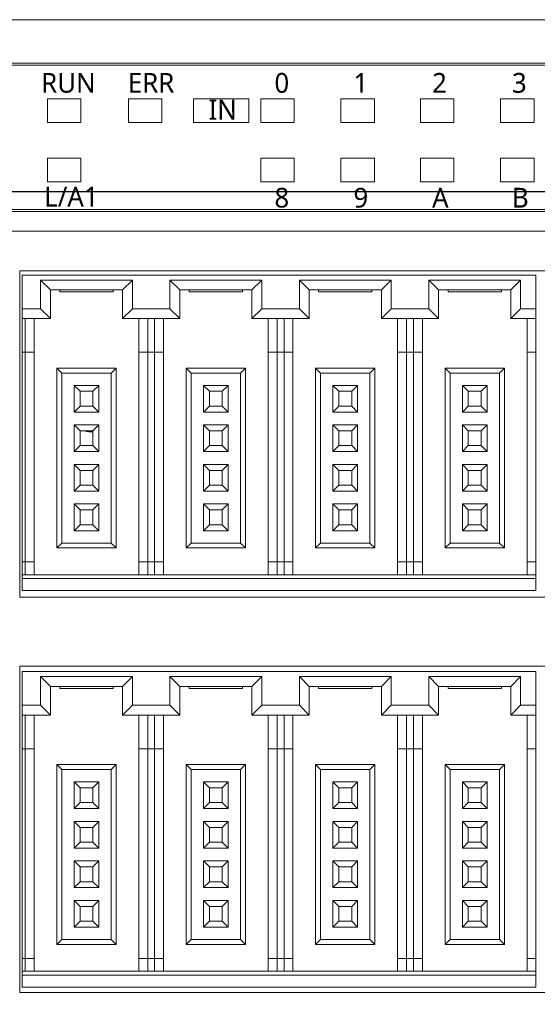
# Model space of a CAD drawing. Header units: millimetres. Extents: x 2293 to 4250, y -591 to 894.
# Tile 20 of 117: x 3497 to 3523, y 119 to 169. Entities that reach past the tile are written whole.
import ezdxf

# ---------------------------------------------------------------- set-up
doc = ezdxf.new("R2010")
doc.units = ezdxf.units.MM
doc.header["$PDSIZE"] = -1
doc.layers.add('1', color=7, linetype='Continuous', lineweight=13)
doc.dimstyles.new('ISO-25', dxfattribs={"dimtxt": 2.5, "dimasz": 2.5, "dimexe": 1.25, "dimexo": 0.625, "dimtad": 1, "dimtxsty": 'Standard', "dimcen": 2.5, "dimadec": 0, "dimazin": 0, "dimtfac": 1, "dimtmove": 0, "dimatfit": 3, "dimfxl": 1, "dimarcsym": 0})

# ---------------------------------------------------------------- blocks, each defined once
blk = doc.blocks.new('*D114')
at = {"color": 0, "lineweight": -2}
for p, q in [((3626.945, 160.206), (3450.102, 160.206)), ((3452.102, 156.126), (3452.102, 145.98)), ((3452.102, 129.286), (3452.102, 139.432)), ((3461.245, 125.206), (3450.102, 125.206))]:
    blk.add_line(p, q, dxfattribs=at)
at = {"color": 0}
for points in [[(3452.782, 156.126), (3451.422, 156.126), (3452.102, 160.206)], [(3451.422, 129.286), (3452.782, 129.286), (3452.102, 125.206)]]:
    blk.add_solid(points, dxfattribs=at)
at = {"layer": 'Defpoints', "color": 0}
for p in [(3452.102, 160.206), (3626.945, 160.206), (3461.245, 125.206)]:
    blk.add_point(p, dxfattribs=at)
at = {"color": 0, "insert": (3452.102, 142.706), "char_height": 3.5, "attachment_point": 5}
blk.add_mtext('(35)', dxfattribs=at)
blk = doc.blocks.new('*D115')
at = {"color": 0, "lineweight": -2}
for p, q in [((3626.945, 160.206), (3626.945, 79.056)), ((3461.245, 125.206), (3461.245, 79.056)), ((3465.325, 81.056), (3622.865, 81.056))]:
    blk.add_line(p, q, dxfattribs=at)
at = {"color": 0}
for points in [[(3465.325, 81.736), (3465.325, 80.376), (3461.245, 81.056)], [(3622.865, 80.376), (3622.865, 81.736), (3626.945, 81.056)]]:
    blk.add_solid(points, dxfattribs=at)
at = {"layer": 'Defpoints', "color": 0}
for p in [(3626.945, 160.206), (3461.245, 125.206), (3626.945, 81.056)]:
    blk.add_point(p, dxfattribs=at)
at = {"color": 0, "insert": (3544.095, 84.622), "char_height": 3.5, "attachment_point": 5}
blk.add_mtext('(165,7)', dxfattribs=at)

msp = doc.modelspace()

# ---------------------------------------------------------------- linework, layer by layer
at = {"layer": '1', "color": 92, "linetype": 'Continuous', "lineweight": 13}
msp.add_line((3465.945, 168.906), (3622.245, 168.906), dxfattribs=at)
at = {"layer": '1', "color": 7, "linetype": 'Continuous', "lineweight": 18}
for p, q in [((3465.945, 168.906), (3622.245, 168.906)), ((3493.245, 166.706), (3594.405, 166.706)), ((3594.405, 166.606), (3493.245, 166.606)), ((3498.645, 164.906), (3498.645, 163.706)), ((3500.345, 164.906), (3498.645, 164.906)), ((3500.345, 164.906), (3498.645, 164.906)), ((3498.645, 164.906), (3498.645, 163.706)), ((3500.345, 163.706), (3500.345, 164.906)), ((3500.345, 163.706), (3500.345, 164.906)), ((3502.745, 164.906), (3502.745, 163.706)), ((3504.445, 164.906), (3502.745, 164.906)), ((3502.745, 164.906), (3502.745, 163.706)), ((3504.445, 164.906), (3502.745, 164.906)), ((3504.445, 163.706), (3504.445, 164.906)), ((3504.445, 163.706), (3504.445, 164.906)), ((3508.845, 164.906), (3506.045, 164.906)), ((3506.045, 164.906), (3506.045, 163.706)), ((3508.845, 164.906), (3506.045, 164.906)), ((3506.045, 164.906), (3506.045, 163.706)), ((3508.845, 163.706), (3508.845, 164.906)), ((3508.845, 163.706), (3508.845, 164.906)), ((3511.145, 164.906), (3509.445, 164.906)), ((3509.445, 164.906), (3509.445, 163.706)), ((3511.145, 164.906), (3509.445, 164.906)), ((3509.445, 164.906), (3509.445, 163.706)), ((3511.145, 163.706), (3511.145, 164.906)), ((3511.145, 163.706), (3511.145, 164.906)), ((3515.205, 164.906), (3513.505, 164.906)), ((3513.505, 164.906), (3513.505, 163.706)), ((3515.205, 164.906), (3513.505, 164.906)), ((3513.505, 164.906), (3513.505, 163.706)), ((3515.205, 163.706), (3515.205, 164.906)), ((3515.205, 163.706), (3515.205, 164.906)), ((3519.225, 164.906), (3517.525, 164.906)), ((3517.525, 164.906), (3517.525, 163.706)), ((3517.525, 164.906), (3517.525, 163.706)), ((3519.225, 164.906), (3517.525, 164.906)), ((3519.225, 163.706), (3519.225, 164.906)), ((3519.225, 163.706), (3519.225, 164.906)), ((3523.285, 164.906), (3521.585, 164.906)), ((3521.585, 164.906), (3521.585, 163.706)), ((3521.585, 164.906), (3521.585, 163.706)), ((3523.285, 164.906), (3521.585, 164.906)), ((3523.285, 163.706), (3523.285, 164.906)), ((3523.285, 163.706), (3523.285, 164.906)), ((3498.645, 163.706), (3500.345, 163.706)), ((3498.645, 163.706), (3500.345, 163.706)), ((3502.745, 163.706), (3504.445, 163.706)), ((3502.745, 163.706), (3504.445, 163.706)), ((3506.045, 163.706), (3508.845, 163.706)), ((3506.045, 163.706), (3508.845, 163.706)), ((3509.445, 163.706), (3511.145, 163.706)), ((3509.445, 163.706), (3511.145, 163.706)), ((3513.505, 163.706), (3515.205, 163.706)), ((3513.505, 163.706), (3515.205, 163.706)), ((3517.525, 163.706), (3519.225, 163.706)), ((3517.525, 163.706), (3519.225, 163.706)), ((3521.585, 163.706), (3523.285, 163.706)), ((3521.585, 163.706), (3523.285, 163.706)), ((3498.645, 161.906), (3498.645, 160.706)), ((3500.345, 161.906), (3498.645, 161.906)), ((3500.345, 161.906), (3498.645, 161.906)), ((3498.645, 161.906), (3498.645, 160.706)), ((3500.345, 160.706), (3500.345, 161.906)), ((3500.345, 160.706), (3500.345, 161.906)), ((3509.445, 161.906), (3509.445, 160.706)), ((3511.145, 161.906), (3509.445, 161.906)), ((3509.445, 161.906), (3509.445, 160.706)), ((3511.145, 161.906), (3509.445, 161.906)), ((3511.145, 160.706), (3511.145, 161.906)), ((3511.145, 160.706), (3511.145, 161.906)), ((3513.505, 161.906), (3513.505, 160.706)), ((3515.205, 161.906), (3513.505, 161.906)), ((3513.505, 161.906), (3513.505, 160.706)), ((3515.205, 161.906), (3513.505, 161.906)), ((3515.205, 160.706), (3515.205, 161.906)), ((3515.205, 160.706), (3515.205, 161.906)), ((3519.225, 161.906), (3517.525, 161.906)), ((3517.525, 161.906), (3517.525, 160.706)), ((3517.525, 161.906), (3517.525, 160.706)), ((3519.225, 161.906), (3517.525, 161.906)), ((3519.225, 160.706), (3519.225, 161.906)), ((3519.225, 160.706), (3519.225, 161.906)), ((3521.585, 161.906), (3521.585, 160.706)), ((3523.285, 161.906), (3521.585, 161.906)), ((3521.585, 161.906), (3521.585, 160.706)), ((3523.285, 161.906), (3521.585, 161.906)), ((3523.285, 160.706), (3523.285, 161.906)), ((3523.285, 160.706), (3523.285, 161.906)), ((3498.645, 160.706), (3500.345, 160.706)), ((3498.645, 160.706), (3500.345, 160.706)), ((3509.445, 160.706), (3511.145, 160.706)), ((3509.445, 160.706), (3511.145, 160.706)), ((3513.505, 160.706), (3515.205, 160.706)), ((3513.505, 160.706), (3515.205, 160.706)), ((3517.525, 160.706), (3519.225, 160.706)), ((3517.525, 160.706), (3519.225, 160.706)), ((3521.585, 160.706), (3523.285, 160.706)), ((3521.585, 160.706), (3523.285, 160.706)), ((3493.245, 159.306), (3594.405, 159.306)), ((3594.405, 159.206), (3493.245, 159.206)), ((3622.245, 158.206), (3493.245, 158.206)), ((3497.245, 156.206), (3549.645, 156.206)), ((3497.245, 139.706), (3497.245, 156.206)), ((3497.375, 155.986), (3523.375, 155.986)), ((3497.375, 154.286), (3497.375, 155.986)), ((3523.375, 155.986), (3523.375, 154.286)), ((3498.3, 155.736), (3498.8, 155.236)), ((3498.3, 155.736), (3498.3, 154.286)), ((3502.95, 155.736), (3498.3, 155.736)), ((3502.95, 155.736), (3502.45, 155.236)), ((3502.95, 154.286), (3502.95, 155.736)), ((3504.85, 155.736), (3505.35, 155.236)), ((3504.85, 155.736), (3504.85, 154.286)), ((3509.5, 155.736), (3504.85, 155.736)), ((3509.5, 155.736), (3509, 155.236)), ((3509.5, 154.286), (3509.5, 155.736)), ((3511.4, 155.736), (3511.9, 155.236)), ((3511.4, 155.736), (3511.4, 154.286)), ((3516.05, 155.736), (3511.4, 155.736)), ((3516.05, 155.736), (3515.55, 155.236)), ((3516.05, 154.286), (3516.05, 155.736)), ((3517.95, 155.736), (3518.45, 155.236)), ((3517.95, 155.736), (3517.95, 154.286)), ((3522.6, 155.736), (3517.95, 155.736)), ((3522.6, 155.736), (3522.1, 155.236)), ((3522.6, 154.286), (3522.6, 155.736)), ((3498.8, 155.236), (3498.8, 153.786)), ((3502.45, 155.236), (3498.8, 155.236)), ((3499.275, 155.136), (3499.275, 155.236)), ((3499.275, 155.136), (3501.975, 155.136)), ((3501.975, 155.136), (3501.975, 155.236)), ((3502.45, 153.786), (3502.45, 155.236)), ((3509, 155.236), (3505.35, 155.236)), ((3505.35, 155.236), (3505.35, 153.786)), ((3505.825, 155.136), (3505.825, 155.236)), ((3505.825, 155.136), (3508.525, 155.136)), ((3508.525, 155.136), (3508.525, 155.236)), ((3509, 153.786), (3509, 155.236)), ((3511.9, 155.236), (3511.9, 153.786)), ((3515.55, 155.236), (3511.9, 155.236)), ((3512.375, 155.136), (3512.375, 155.236)), ((3512.375, 155.136), (3515.075, 155.136)), ((3515.075, 155.136), (3515.075, 155.236)), ((3515.55, 153.786), (3515.55, 155.236)), ((3518.45, 155.236), (3518.45, 153.786)), ((3522.1, 155.236), (3518.45, 155.236)), ((3518.925, 155.136), (3518.925, 155.236)), ((3518.925, 155.136), (3521.625, 155.136)), ((3521.625, 155.136), (3521.625, 155.236)), ((3522.1, 153.786), (3522.1, 155.236)), ((3497.375, 154.286), (3497.375, 153.786)), ((3498.3, 154.286), (3497.375, 154.286)), ((3498.3, 154.286), (3498.8, 153.786)), ((3502.95, 154.286), (3502.45, 153.786)), ((3504.85, 154.286), (3502.95, 154.286)), ((3504.85, 154.286), (3505.35, 153.786)), ((3509.5, 154.286), (3509, 153.786)), ((3511.4, 154.286), (3509.5, 154.286)), ((3511.4, 154.286), (3511.9, 153.786)), ((3516.05, 154.286), (3515.55, 153.786)), ((3517.95, 154.286), (3516.05, 154.286)), ((3517.95, 154.286), (3518.45, 153.786)), ((3522.6, 154.286), (3522.1, 153.786)), ((3523.375, 154.286), (3522.6, 154.286)), ((3523.375, 153.786), (3523.375, 154.286)), ((3497.375, 153.786), (3497.375, 152.086)), ((3498.8, 153.786), (3497.375, 153.786)), ((3497.525, 153.786), (3497.525, 152.086)), ((3497.975, 153.786), (3497.975, 152.086)), ((3505.35, 153.786), (3502.45, 153.786)), ((3503.275, 152.086), (3503.275, 153.786)), ((3503.725, 152.086), (3503.725, 153.786)), ((3504.075, 153.786), (3504.075, 152.086)), ((3504.525, 153.786), (3504.525, 152.086)), ((3511.9, 153.786), (3509, 153.786)), ((3509.825, 152.086), (3509.825, 153.786)), ((3510.275, 152.086), (3510.275, 153.786)), ((3510.625, 153.786), (3510.625, 152.086)), ((3511.075, 153.786), (3511.075, 152.086)), ((3518.45, 153.786), (3515.55, 153.786)), ((3516.375, 152.086), (3516.375, 153.786)), ((3516.825, 152.086), (3516.825, 153.786)), ((3517.175, 153.786), (3517.175, 152.086)), ((3517.625, 153.786), (3517.625, 152.086)), ((3523.375, 153.786), (3522.1, 153.786)), ((3522.925, 152.086), (3522.925, 153.786)), ((3523.375, 152.086), (3523.375, 153.786)), ((3497.375, 152.086), (3497.375, 141.486)), ((3497.525, 152.086), (3497.375, 152.086)), ((3497.525, 152.086), (3497.525, 141.486)), ((3497.525, 152.086), (3497.975, 152.086)), ((3497.975, 152.086), (3497.975, 141.486)), ((3503.275, 141.486), (3503.275, 152.086)), ((3503.275, 152.086), (3503.725, 152.086)), ((3503.725, 141.486), (3503.725, 152.086)), ((3504.075, 152.086), (3503.725, 152.086)), ((3504.075, 152.086), (3504.075, 141.486)), ((3504.075, 152.086), (3504.525, 152.086)), ((3504.525, 152.086), (3504.525, 141.486)), ((3509.825, 141.486), (3509.825, 152.086)), ((3509.825, 152.086), (3510.275, 152.086)), ((3510.275, 141.486), (3510.275, 152.086)), ((3510.625, 152.086), (3510.275, 152.086)), ((3510.625, 152.086), (3510.625, 141.486)), ((3510.625, 152.086), (3511.075, 152.086)), ((3511.075, 152.086), (3511.075, 141.486)), ((3516.375, 141.486), (3516.375, 152.086)), ((3516.375, 152.086), (3516.825, 152.086)), ((3516.825, 141.486), (3516.825, 152.086)), ((3517.175, 152.086), (3516.825, 152.086)), ((3517.175, 152.086), (3517.175, 141.486)), ((3517.175, 152.086), (3517.625, 152.086)), ((3517.625, 152.086), (3517.625, 141.486)), ((3522.925, 141.486), (3522.925, 152.086)), ((3522.925, 152.086), (3523.375, 152.086)), ((3523.375, 141.486), (3523.375, 152.086)), ((3499.125, 151.286), (3499.125, 142.186)), ((3502.125, 151.286), (3499.125, 151.286)), ((3499.125, 151.286), (3499.375, 151.036)), ((3501.875, 151.036), (3499.375, 151.036)), ((3499.375, 151.036), (3499.375, 142.436)), ((3502.125, 151.286), (3501.875, 151.036)), ((3501.875, 142.436), (3501.875, 151.036)), ((3502.125, 142.186), (3502.125, 151.286)), ((3508.675, 151.286), (3505.675, 151.286)), ((3505.675, 151.286), (3505.925, 151.036)), ((3505.675, 151.286), (3505.675, 142.186)), ((3505.925, 151.036), (3505.925, 142.436)), ((3508.425, 151.036), (3505.925, 151.036)), ((3508.675, 151.286), (3508.425, 151.036)), ((3508.425, 142.436), (3508.425, 151.036)), ((3508.675, 142.186), (3508.675, 151.286)), ((3512.225, 151.286), (3512.225, 142.186)), ((3512.225, 151.286), (3512.475, 151.036)), ((3515.225, 151.286), (3512.225, 151.286)), ((3514.975, 151.036), (3512.475, 151.036)), ((3512.475, 151.036), (3512.475, 142.436)), ((3515.225, 151.286), (3514.975, 151.036)), ((3514.975, 142.436), (3514.975, 151.036)), ((3515.225, 142.186), (3515.225, 151.286)), ((3518.775, 151.286), (3519.025, 151.036)), ((3518.775, 151.286), (3518.775, 142.186)), ((3521.775, 151.286), (3518.775, 151.286)), ((3519.025, 151.036), (3519.025, 142.436)), ((3521.525, 151.036), (3519.025, 151.036)), ((3521.775, 151.286), (3521.525, 151.036)), ((3521.525, 142.436), (3521.525, 151.036)), ((3521.775, 142.186), (3521.775, 151.286)), ((3500, 150.411), (3500.3, 150.111)), ((3500, 150.411), (3500, 149.061)), ((3501.25, 150.411), (3500, 150.411)), ((3501.25, 150.411), (3500.95, 150.111)), ((3501.25, 149.061), (3501.25, 150.411)), ((3507.8, 150.411), (3506.55, 150.411)), ((3506.55, 150.411), (3506.85, 150.111)), ((3506.55, 150.411), (3506.55, 149.061)), ((3507.8, 150.411), (3507.5, 150.111)), ((3507.8, 149.061), (3507.8, 150.411)), ((3513.1, 150.411), (3513.4, 150.111)), ((3513.1, 150.411), (3513.1, 149.061)), ((3514.35, 150.411), (3513.1, 150.411)), ((3514.35, 150.411), (3514.05, 150.111)), ((3514.35, 149.061), (3514.35, 150.411)), ((3519.65, 150.411), (3519.65, 149.061)), ((3520.9, 150.411), (3519.65, 150.411)), ((3519.65, 150.411), (3519.95, 150.111)), ((3520.9, 150.411), (3520.6, 150.111)), ((3520.9, 149.061), (3520.9, 150.411)), ((3500.3, 150.111), (3500.3, 149.361)), ((3500.95, 150.111), (3500.3, 150.111)), ((3500.95, 149.361), (3500.95, 150.111)), ((3507.5, 150.111), (3506.85, 150.111)), ((3506.85, 150.111), (3506.85, 149.361)), ((3507.5, 149.361), (3507.5, 150.111)), ((3513.4, 150.111), (3513.4, 149.361)), ((3514.05, 150.111), (3513.4, 150.111)), ((3514.05, 149.361), (3514.05, 150.111)), ((3519.95, 150.111), (3519.95, 149.361)), ((3520.6, 150.111), (3519.95, 150.111)), ((3520.6, 149.361), (3520.6, 150.111)), ((3500, 149.061), (3500.3, 149.361)), ((3500, 149.061), (3501.25, 149.061)), ((3500.3, 149.361), (3500.95, 149.361)), ((3501.25, 149.061), (3500.95, 149.361)), ((3506.55, 149.061), (3506.85, 149.361)), ((3506.55, 149.061), (3507.8, 149.061)), ((3506.85, 149.361), (3507.5, 149.361)), ((3507.8, 149.061), (3507.5, 149.361)), ((3513.1, 149.061), (3513.4, 149.361)), ((3513.1, 149.061), (3514.35, 149.061)), ((3513.4, 149.361), (3514.05, 149.361)), ((3514.35, 149.061), (3514.05, 149.361)), ((3519.65, 149.061), (3519.95, 149.361)), ((3519.65, 149.061), (3520.9, 149.061)), ((3519.95, 149.361), (3520.6, 149.361)), ((3520.9, 149.061), (3520.6, 149.361)), ((3500, 148.411), (3500, 147.061)), ((3501.25, 148.411), (3500, 148.411)), ((3500, 148.411), (3500.3, 148.111)), ((3501.25, 148.411), (3500.95, 148.111)), ((3501.25, 147.061), (3501.25, 148.411)), ((3507.8, 148.411), (3506.55, 148.411)), ((3506.55, 148.411), (3506.85, 148.111)), ((3506.55, 148.411), (3506.55, 147.061)), ((3507.8, 148.411), (3507.5, 148.111)), ((3507.8, 147.061), (3507.8, 148.411)), ((3513.1, 148.411), (3513.4, 148.111)), ((3513.1, 148.411), (3513.1, 147.061)), ((3514.35, 148.411), (3513.1, 148.411)), ((3514.35, 148.411), (3514.05, 148.111)), ((3514.35, 147.061), (3514.35, 148.411)), ((3519.65, 148.411), (3519.65, 147.061)), ((3520.9, 148.411), (3519.65, 148.411)), ((3519.65, 148.411), (3519.95, 148.111)), ((3520.9, 148.411), (3520.6, 148.111)), ((3520.9, 147.061), (3520.9, 148.411)), ((3500.3, 148.111), (3500.3, 147.361)), ((3500.95, 148.111), (3500.3, 148.111)), ((3500.95, 147.361), (3500.95, 148.111)), ((3507.5, 148.111), (3506.85, 148.111)), ((3506.85, 148.111), (3506.85, 147.361)), ((3507.5, 147.361), (3507.5, 148.111)), ((3513.4, 148.111), (3513.4, 147.361)), ((3514.05, 148.111), (3513.4, 148.111)), ((3514.05, 147.361), (3514.05, 148.111)), ((3520.6, 148.111), (3519.95, 148.111)), ((3519.95, 148.111), (3519.95, 147.361)), ((3520.6, 147.361), (3520.6, 148.111)), ((3500, 147.061), (3500.3, 147.361)), ((3500, 147.061), (3501.25, 147.061)), ((3500.3, 147.361), (3500.95, 147.361)), ((3501.25, 147.061), (3500.95, 147.361)), ((3506.55, 147.061), (3506.85, 147.361)), ((3506.55, 147.061), (3507.8, 147.061)), ((3506.85, 147.361), (3507.5, 147.361)), ((3507.8, 147.061), (3507.5, 147.361)), ((3513.1, 147.061), (3513.4, 147.361)), ((3513.1, 147.061), (3514.35, 147.061)), ((3513.4, 147.361), (3514.05, 147.361)), ((3514.35, 147.061), (3514.05, 147.361)), ((3519.65, 147.061), (3519.95, 147.361)), ((3519.65, 147.061), (3520.9, 147.061)), ((3519.95, 147.361), (3520.6, 147.361)), ((3520.9, 147.061), (3520.6, 147.361)), ((3500, 146.411), (3500.3, 146.111)), ((3500, 146.411), (3500, 145.061)), ((3501.25, 146.411), (3500, 146.411)), ((3500.3, 146.111), (3500.3, 145.361)), ((3500.95, 146.111), (3500.3, 146.111)), ((3501.25, 146.411), (3500.95, 146.111)), ((3500.95, 145.361), (3500.95, 146.111)), ((3501.25, 145.061), (3501.25, 146.411)), ((3506.55, 146.411), (3506.85, 146.111)), ((3506.55, 146.411), (3506.55, 145.061)), ((3507.8, 146.411), (3506.55, 146.411)), ((3507.5, 146.111), (3506.85, 146.111)), ((3506.85, 146.111), (3506.85, 145.361)), ((3507.8, 146.411), (3507.5, 146.111)), ((3507.5, 145.361), (3507.5, 146.111)), ((3507.8, 145.061), (3507.8, 146.411)), ((3514.35, 146.411), (3513.1, 146.411)), ((3513.1, 146.411), (3513.4, 146.111)), ((3513.1, 146.411), (3513.1, 145.061)), ((3514.05, 146.111), (3513.4, 146.111)), ((3513.4, 146.111), (3513.4, 145.361)), ((3514.35, 146.411), (3514.05, 146.111)), ((3514.05, 145.361), (3514.05, 146.111)), ((3514.35, 145.061), (3514.35, 146.411)), ((3519.65, 146.411), (3519.65, 145.061)), ((3520.9, 146.411), (3519.65, 146.411)), ((3519.65, 146.411), (3519.95, 146.111)), ((3519.95, 146.111), (3519.95, 145.361)), ((3520.6, 146.111), (3519.95, 146.111)), ((3520.9, 146.411), (3520.6, 146.111)), ((3520.6, 145.361), (3520.6, 146.111)), ((3520.9, 145.061), (3520.9, 146.411)), ((3500, 145.061), (3500.3, 145.361)), ((3500, 145.061), (3501.25, 145.061)), ((3500.3, 145.361), (3500.95, 145.361)), ((3501.25, 145.061), (3500.95, 145.361)), ((3506.55, 145.061), (3506.85, 145.361)), ((3506.55, 145.061), (3507.8, 145.061)), ((3506.85, 145.361), (3507.5, 145.361)), ((3507.8, 145.061), (3507.5, 145.361)), ((3513.1, 145.061), (3513.4, 145.361)), ((3513.1, 145.061), (3514.35, 145.061)), ((3513.4, 145.361), (3514.05, 145.361)), ((3514.35, 145.061), (3514.05, 145.361)), ((3519.65, 145.061), (3519.95, 145.361)), ((3519.65, 145.061), (3520.9, 145.061)), ((3519.95, 145.361), (3520.6, 145.361)), ((3520.9, 145.061), (3520.6, 145.361)), ((3501.25, 144.411), (3500, 144.411)), ((3500, 144.411), (3500.3, 144.111)), ((3500, 144.411), (3500, 143.061)), ((3500.95, 144.111), (3500.3, 144.111)), ((3500.3, 144.111), (3500.3, 143.361)), ((3501.25, 144.411), (3500.95, 144.111)), ((3500.95, 143.361), (3500.95, 144.111)), ((3501.25, 143.061), (3501.25, 144.411)), ((3506.55, 144.411), (3506.85, 144.111)), ((3506.55, 144.411), (3506.55, 143.061)), ((3507.8, 144.411), (3506.55, 144.411)), ((3506.85, 144.111), (3506.85, 143.361)), ((3507.5, 144.111), (3506.85, 144.111)), ((3507.8, 144.411), (3507.5, 144.111)), ((3507.5, 143.361), (3507.5, 144.111)), ((3507.8, 143.061), (3507.8, 144.411)), ((3513.1, 144.411), (3513.4, 144.111)), ((3513.1, 144.411), (3513.1, 143.061)), ((3514.35, 144.411), (3513.1, 144.411)), ((3514.05, 144.111), (3513.4, 144.111)), ((3513.4, 144.111), (3513.4, 143.361)), ((3514.35, 144.411), (3514.05, 144.111)), ((3514.05, 143.361), (3514.05, 144.111)), ((3514.35, 143.061), (3514.35, 144.411)), ((3519.65, 144.411), (3519.65, 143.061)), ((3520.9, 144.411), (3519.65, 144.411)), ((3519.65, 144.411), (3519.95, 144.111)), ((3519.95, 144.111), (3519.95, 143.361)), ((3520.6, 144.111), (3519.95, 144.111)), ((3520.9, 144.411), (3520.6, 144.111)), ((3520.6, 143.361), (3520.6, 144.111)), ((3520.9, 143.061), (3520.9, 144.411)), ((3500, 143.061), (3500.3, 143.361)), ((3500, 143.061), (3501.25, 143.061)), ((3500.3, 143.361), (3500.95, 143.361)), ((3501.25, 143.061), (3500.95, 143.361)), ((3506.55, 143.061), (3506.85, 143.361)), ((3506.55, 143.061), (3507.8, 143.061)), ((3506.85, 143.361), (3507.5, 143.361)), ((3507.8, 143.061), (3507.5, 143.361)), ((3513.1, 143.061), (3513.4, 143.361)), ((3513.1, 143.061), (3514.35, 143.061)), ((3513.4, 143.361), (3514.05, 143.361)), ((3514.35, 143.061), (3514.05, 143.361)), ((3519.65, 143.061), (3519.95, 143.361)), ((3519.65, 143.061), (3520.9, 143.061)), ((3519.95, 143.361), (3520.6, 143.361)), ((3520.9, 143.061), (3520.6, 143.361)), ((3499.125, 142.186), (3499.375, 142.436)), ((3499.375, 142.436), (3501.875, 142.436)), ((3502.125, 142.186), (3501.875, 142.436)), ((3505.675, 142.186), (3505.925, 142.436)), ((3505.925, 142.436), (3508.425, 142.436)), ((3508.675, 142.186), (3508.425, 142.436)), ((3512.225, 142.186), (3512.475, 142.436)), ((3512.475, 142.436), (3514.975, 142.436)), ((3515.225, 142.186), (3514.975, 142.436)), ((3518.775, 142.186), (3519.025, 142.436)), ((3519.025, 142.436), (3521.525, 142.436)), ((3521.775, 142.186), (3521.525, 142.436)), ((3499.125, 142.186), (3502.125, 142.186)), ((3505.675, 142.186), (3508.675, 142.186)), ((3512.225, 142.186), (3515.225, 142.186)), ((3518.775, 142.186), (3521.775, 142.186)), ((3497.375, 141.486), (3497.375, 140.836)), ((3497.525, 141.486), (3497.375, 141.486)), ((3497.525, 141.486), (3497.525, 140.836)), ((3497.975, 141.486), (3497.525, 141.486)), ((3497.975, 141.486), (3497.975, 140.836)), ((3503.725, 141.486), (3503.275, 141.486)), ((3503.275, 140.836), (3503.275, 141.486)), ((3504.075, 141.486), (3503.725, 141.486)), ((3503.725, 140.836), (3503.725, 141.486)), ((3504.075, 141.486), (3504.075, 140.836)), ((3504.525, 141.486), (3504.075, 141.486)), ((3504.525, 141.486), (3504.525, 140.836)), ((3510.275, 141.486), (3509.825, 141.486)), ((3509.825, 140.836), (3509.825, 141.486)), ((3510.625, 141.486), (3510.275, 141.486)), ((3510.275, 140.836), (3510.275, 141.486)), ((3510.625, 141.486), (3510.625, 140.836)), ((3511.075, 141.486), (3510.625, 141.486)), ((3511.075, 141.486), (3511.075, 140.836)), ((3516.825, 141.486), (3516.375, 141.486)), ((3516.375, 140.836), (3516.375, 141.486)), ((3517.175, 141.486), (3516.825, 141.486)), ((3516.825, 140.836), (3516.825, 141.486)), ((3517.175, 141.486), (3517.175, 140.836)), ((3517.625, 141.486), (3517.175, 141.486)), ((3517.625, 141.486), (3517.625, 140.836)), ((3523.375, 141.486), (3522.925, 141.486)), ((3522.925, 140.836), (3522.925, 141.486)), ((3523.375, 140.836), (3523.375, 141.486)), ((3497.375, 140.836), (3497.375, 140.636)), ((3497.375, 140.836), (3523.375, 140.836)), ((3497.375, 140.036), (3497.375, 140.636)), ((3497.375, 140.636), (3523.375, 140.636)), ((3523.375, 140.636), (3523.375, 140.836)), ((3523.375, 140.636), (3523.375, 140.036)), ((3523.375, 140.036), (3497.375, 140.036)), ((3549.645, 139.706), (3497.245, 139.706)), ((3497.245, 136.206), (3549.645, 136.206)), ((3497.245, 119.706), (3497.245, 136.206)), ((3497.375, 135.931), (3523.375, 135.931)), ((3497.375, 134.231), (3497.375, 135.931)), ((3498.3, 135.681), (3498.8, 135.181)), ((3498.3, 135.681), (3498.3, 134.231)), ((3502.95, 135.681), (3498.3, 135.681)), ((3502.95, 135.681), (3502.45, 135.181)), ((3502.95, 134.231), (3502.95, 135.681)), ((3504.85, 135.681), (3505.35, 135.181)), ((3504.85, 135.681), (3504.85, 134.231)), ((3509.5, 135.681), (3504.85, 135.681)), ((3509.5, 135.681), (3509, 135.181)), ((3509.5, 134.231), (3509.5, 135.681)), ((3511.4, 135.681), (3511.9, 135.181)), ((3511.4, 135.681), (3511.4, 134.231)), ((3516.05, 135.681), (3511.4, 135.681)), ((3516.05, 135.681), (3515.55, 135.181)), ((3516.05, 134.231), (3516.05, 135.681)), ((3517.95, 135.681), (3517.95, 134.231)), ((3522.6, 135.681), (3517.95, 135.681)), ((3517.95, 135.681), (3518.45, 135.181)), ((3522.6, 135.681), (3522.1, 135.181)), ((3522.6, 134.231), (3522.6, 135.681)), ((3523.375, 135.931), (3523.375, 134.231)), ((3498.8, 135.181), (3498.8, 133.731)), ((3502.45, 135.181), (3498.8, 135.181)), ((3499.275, 135.081), (3499.275, 135.181)), ((3499.275, 135.081), (3501.975, 135.081)), ((3501.975, 135.081), (3501.975, 135.181)), ((3502.45, 133.731), (3502.45, 135.181)), ((3509, 135.181), (3505.35, 135.181)), ((3505.35, 135.181), (3505.35, 133.731)), ((3505.825, 135.081), (3505.825, 135.181)), ((3505.825, 135.081), (3508.525, 135.081)), ((3508.525, 135.081), (3508.525, 135.181)), ((3509, 133.731), (3509, 135.181)), ((3511.9, 135.181), (3511.9, 133.731)), ((3515.55, 135.181), (3511.9, 135.181)), ((3512.375, 135.081), (3512.375, 135.181)), ((3512.375, 135.081), (3515.075, 135.081)), ((3515.075, 135.081), (3515.075, 135.181)), ((3515.55, 133.731), (3515.55, 135.181)), ((3518.45, 135.181), (3518.45, 133.731)), ((3522.1, 135.181), (3518.45, 135.181)), ((3518.925, 135.081), (3518.925, 135.181)), ((3518.925, 135.081), (3521.625, 135.081)), ((3521.625, 135.081), (3521.625, 135.181)), ((3522.1, 133.731), (3522.1, 135.181)), ((3498.3, 134.231), (3497.375, 134.231)), ((3497.375, 134.231), (3497.375, 133.731)), ((3498.3, 134.231), (3498.8, 133.731)), ((3502.95, 134.231), (3502.45, 133.731)), ((3504.85, 134.231), (3502.95, 134.231)), ((3504.85, 134.231), (3505.35, 133.731)), ((3509.5, 134.231), (3509, 133.731)), ((3511.4, 134.231), (3509.5, 134.231)), ((3511.4, 134.231), (3511.9, 133.731)), ((3516.05, 134.231), (3515.55, 133.731)), ((3517.95, 134.231), (3516.05, 134.231)), ((3517.95, 134.231), (3518.45, 133.731)), ((3522.6, 134.231), (3522.1, 133.731)), ((3523.375, 134.231), (3522.6, 134.231)), ((3523.375, 133.731), (3523.375, 134.231)), ((3497.375, 133.731), (3497.375, 132.031)), ((3498.8, 133.731), (3497.375, 133.731)), ((3497.525, 133.731), (3497.525, 132.031)), ((3497.975, 133.731), (3497.975, 132.031)), ((3505.35, 133.731), (3502.45, 133.731)), ((3503.275, 132.031), (3503.275, 133.731)), ((3503.725, 132.031), (3503.725, 133.731)), ((3504.075, 133.731), (3504.075, 132.031)), ((3504.525, 133.731), (3504.525, 132.031)), ((3511.9, 133.731), (3509, 133.731)), ((3509.825, 132.031), (3509.825, 133.731)), ((3510.275, 132.031), (3510.275, 133.731)), ((3510.625, 133.731), (3510.625, 132.031)), ((3511.075, 133.731), (3511.075, 132.031)), ((3518.45, 133.731), (3515.55, 133.731)), ((3516.375, 132.031), (3516.375, 133.731)), ((3516.825, 132.031), (3516.825, 133.731)), ((3517.175, 133.731), (3517.175, 132.031)), ((3517.625, 133.731), (3517.625, 132.031)), ((3523.375, 133.731), (3522.1, 133.731)), ((3522.925, 132.031), (3522.925, 133.731)), ((3523.375, 132.031), (3523.375, 133.731)), ((3497.375, 132.031), (3497.375, 121.431)), ((3497.525, 132.031), (3497.375, 132.031)), ((3497.525, 132.031), (3497.525, 121.431)), ((3497.525, 132.031), (3497.975, 132.031)), ((3497.975, 132.031), (3497.975, 121.431)), ((3503.275, 121.431), (3503.275, 132.031)), ((3503.275, 132.031), (3503.725, 132.031)), ((3503.725, 121.431), (3503.725, 132.031)), ((3504.075, 132.031), (3503.725, 132.031)), ((3504.075, 132.031), (3504.075, 121.431)), ((3504.075, 132.031), (3504.525, 132.031)), ((3504.525, 132.031), (3504.525, 121.431)), ((3509.825, 121.431), (3509.825, 132.031)), ((3509.825, 132.031), (3510.275, 132.031)), ((3510.275, 121.431), (3510.275, 132.031)), ((3510.625, 132.031), (3510.275, 132.031)), ((3510.625, 132.031), (3510.625, 121.431)), ((3510.625, 132.031), (3511.075, 132.031)), ((3511.075, 132.031), (3511.075, 121.431)), ((3516.375, 121.431), (3516.375, 132.031)), ((3516.375, 132.031), (3516.825, 132.031)), ((3516.825, 121.431), (3516.825, 132.031)), ((3517.175, 132.031), (3516.825, 132.031)), ((3517.175, 132.031), (3517.175, 121.431)), ((3517.175, 132.031), (3517.625, 132.031)), ((3517.625, 132.031), (3517.625, 121.431)), ((3522.925, 121.431), (3522.925, 132.031)), ((3522.925, 132.031), (3523.375, 132.031)), ((3523.375, 121.431), (3523.375, 132.031)), ((3502.125, 131.231), (3499.125, 131.231)), ((3499.125, 131.231), (3499.375, 130.981)), ((3499.125, 131.231), (3499.125, 122.131)), ((3501.875, 130.981), (3499.375, 130.981)), ((3499.375, 130.981), (3499.375, 122.381)), ((3502.125, 131.231), (3501.875, 130.981)), ((3501.875, 122.381), (3501.875, 130.981)), ((3502.125, 122.131), (3502.125, 131.231)), ((3505.675, 131.231), (3505.675, 122.131)), ((3508.675, 131.231), (3505.675, 131.231)), ((3505.675, 131.231), (3505.925, 130.981)), ((3505.925, 130.981), (3505.925, 122.381)), ((3508.425, 130.981), (3505.925, 130.981)), ((3508.675, 131.231), (3508.425, 130.981)), ((3508.425, 122.381), (3508.425, 130.981)), ((3508.675, 122.131), (3508.675, 131.231)), ((3515.225, 131.231), (3512.225, 131.231)), ((3512.225, 131.231), (3512.225, 122.131)), ((3512.225, 131.231), (3512.475, 130.981)), ((3514.975, 130.981), (3512.475, 130.981)), ((3512.475, 130.981), (3512.475, 122.381)), ((3515.225, 131.231), (3514.975, 130.981)), ((3514.975, 122.381), (3514.975, 130.981)), ((3515.225, 122.131), (3515.225, 131.231)), ((3521.775, 131.231), (3518.775, 131.231)), ((3518.775, 131.231), (3519.025, 130.981)), ((3518.775, 131.231), (3518.775, 122.131)), ((3519.025, 130.981), (3519.025, 122.381)), ((3521.525, 130.981), (3519.025, 130.981)), ((3521.775, 131.231), (3521.525, 130.981)), ((3521.525, 122.381), (3521.525, 130.981)), ((3521.775, 122.131), (3521.775, 131.231)), ((3500, 130.356), (3500.3, 130.056)), ((3500, 130.356), (3500, 129.006)), ((3501.25, 130.356), (3500, 130.356)), ((3500.3, 130.056), (3500.3, 129.306)), ((3500.95, 130.056), (3500.3, 130.056)), ((3501.25, 130.356), (3500.95, 130.056)), ((3500.95, 129.306), (3500.95, 130.056)), ((3501.25, 129.006), (3501.25, 130.356)), ((3506.55, 130.356), (3506.55, 129.006)), ((3507.8, 130.356), (3506.55, 130.356)), ((3506.55, 130.356), (3506.85, 130.056)), ((3506.85, 130.056), (3506.85, 129.306)), ((3507.5, 130.056), (3506.85, 130.056)), ((3507.8, 130.356), (3507.5, 130.056)), ((3507.5, 129.306), (3507.5, 130.056)), ((3507.8, 129.006), (3507.8, 130.356)), ((3514.35, 130.356), (3513.1, 130.356)), ((3513.1, 130.356), (3513.4, 130.056)), ((3513.1, 130.356), (3513.1, 129.006)), ((3514.05, 130.056), (3513.4, 130.056)), ((3513.4, 130.056), (3513.4, 129.306)), ((3514.35, 130.356), (3514.05, 130.056)), ((3514.05, 129.306), (3514.05, 130.056)), ((3514.35, 129.006), (3514.35, 130.356)), ((3519.65, 130.356), (3519.95, 130.056)), ((3519.65, 130.356), (3519.65, 129.006)), ((3520.9, 130.356), (3519.65, 130.356)), ((3519.95, 130.056), (3519.95, 129.306)), ((3520.6, 130.056), (3519.95, 130.056)), ((3520.9, 130.356), (3520.6, 130.056)), ((3520.6, 129.306), (3520.6, 130.056)), ((3520.9, 129.006), (3520.9, 130.356)), ((3500, 129.006), (3500.3, 129.306)), ((3500, 129.006), (3501.25, 129.006)), ((3500.3, 129.306), (3500.95, 129.306)), ((3501.25, 129.006), (3500.95, 129.306)), ((3506.55, 129.006), (3506.85, 129.306)), ((3506.55, 129.006), (3507.8, 129.006)), ((3506.85, 129.306), (3507.5, 129.306)), ((3507.8, 129.006), (3507.5, 129.306)), ((3513.1, 129.006), (3513.4, 129.306)), ((3513.1, 129.006), (3514.35, 129.006)), ((3513.4, 129.306), (3514.05, 129.306)), ((3514.35, 129.006), (3514.05, 129.306)), ((3519.65, 129.006), (3519.95, 129.306)), ((3519.65, 129.006), (3520.9, 129.006)), ((3519.95, 129.306), (3520.6, 129.306)), ((3520.9, 129.006), (3520.6, 129.306)), ((3500, 128.356), (3500, 127.006)), ((3501.25, 128.356), (3500, 128.356)), ((3500, 128.356), (3500.3, 128.056)), ((3500.3, 128.056), (3500.3, 127.306)), ((3500.95, 128.056), (3500.3, 128.056)), ((3501.25, 128.356), (3500.95, 128.056)), ((3500.95, 127.306), (3500.95, 128.056)), ((3501.25, 127.006), (3501.25, 128.356)), ((3506.55, 128.356), (3506.85, 128.056)), ((3506.55, 128.356), (3506.55, 127.006)), ((3507.8, 128.356), (3506.55, 128.356)), ((3506.85, 128.056), (3506.85, 127.306)), ((3507.5, 128.056), (3506.85, 128.056)), ((3507.8, 128.356), (3507.5, 128.056)), ((3507.5, 127.306), (3507.5, 128.056)), ((3507.8, 127.006), (3507.8, 128.356)), ((3514.35, 128.356), (3513.1, 128.356)), ((3513.1, 128.356), (3513.4, 128.056)), ((3513.1, 128.356), (3513.1, 127.006)), ((3514.05, 128.056), (3513.4, 128.056)), ((3513.4, 128.056), (3513.4, 127.306)), ((3514.35, 128.356), (3514.05, 128.056)), ((3514.05, 127.306), (3514.05, 128.056)), ((3514.35, 127.006), (3514.35, 128.356)), ((3519.65, 128.356), (3519.95, 128.056)), ((3519.65, 128.356), (3519.65, 127.006)), ((3520.9, 128.356), (3519.65, 128.356)), ((3519.95, 128.056), (3519.95, 127.306)), ((3520.6, 128.056), (3519.95, 128.056)), ((3520.9, 128.356), (3520.6, 128.056)), ((3520.6, 127.306), (3520.6, 128.056)), ((3520.9, 127.006), (3520.9, 128.356)), ((3500, 127.006), (3500.3, 127.306)), ((3500, 127.006), (3501.25, 127.006)), ((3500.3, 127.306), (3500.95, 127.306)), ((3501.25, 127.006), (3500.95, 127.306)), ((3506.55, 127.006), (3506.85, 127.306)), ((3506.55, 127.006), (3507.8, 127.006)), ((3506.85, 127.306), (3507.5, 127.306)), ((3507.8, 127.006), (3507.5, 127.306)), ((3513.1, 127.006), (3513.4, 127.306)), ((3513.1, 127.006), (3514.35, 127.006)), ((3513.4, 127.306), (3514.05, 127.306)), ((3514.35, 127.006), (3514.05, 127.306)), ((3519.65, 127.006), (3519.95, 127.306)), ((3519.65, 127.006), (3520.9, 127.006)), ((3519.95, 127.306), (3520.6, 127.306)), ((3520.9, 127.006), (3520.6, 127.306)), ((3500, 126.356), (3500, 125.006)), ((3501.25, 126.356), (3500, 126.356)), ((3500, 126.356), (3500.3, 126.056)), ((3500.3, 126.056), (3500.3, 125.306)), ((3500.95, 126.056), (3500.3, 126.056)), ((3501.25, 126.356), (3500.95, 126.056)), ((3500.95, 125.306), (3500.95, 126.056)), ((3501.25, 125.006), (3501.25, 126.356)), ((3506.55, 126.356), (3506.85, 126.056)), ((3506.55, 126.356), (3506.55, 125.006)), ((3507.8, 126.356), (3506.55, 126.356)), ((3506.85, 126.056), (3506.85, 125.306)), ((3507.5, 126.056), (3506.85, 126.056)), ((3507.8, 126.356), (3507.5, 126.056)), ((3507.5, 125.306), (3507.5, 126.056)), ((3507.8, 125.006), (3507.8, 126.356)), ((3513.1, 126.356), (3513.1, 125.006)), ((3514.35, 126.356), (3513.1, 126.356)), ((3513.1, 126.356), (3513.4, 126.056)), ((3513.4, 126.056), (3513.4, 125.306)), ((3514.05, 126.056), (3513.4, 126.056)), ((3514.35, 126.356), (3514.05, 126.056)), ((3514.05, 125.306), (3514.05, 126.056)), ((3514.35, 125.006), (3514.35, 126.356)), ((3519.65, 126.356), (3519.95, 126.056)), ((3519.65, 126.356), (3519.65, 125.006)), ((3520.9, 126.356), (3519.65, 126.356)), ((3520.6, 126.056), (3519.95, 126.056)), ((3519.95, 126.056), (3519.95, 125.306)), ((3520.9, 126.356), (3520.6, 126.056)), ((3520.6, 125.306), (3520.6, 126.056)), ((3520.9, 125.006), (3520.9, 126.356)), ((3500, 125.006), (3500.3, 125.306)), ((3500, 125.006), (3501.25, 125.006)), ((3500.3, 125.306), (3500.95, 125.306)), ((3501.25, 125.006), (3500.95, 125.306)), ((3506.55, 125.006), (3506.85, 125.306)), ((3506.55, 125.006), (3507.8, 125.006)), ((3506.85, 125.306), (3507.5, 125.306)), ((3507.8, 125.006), (3507.5, 125.306)), ((3513.1, 125.006), (3513.4, 125.306)), ((3513.1, 125.006), (3514.35, 125.006)), ((3513.4, 125.306), (3514.05, 125.306)), ((3514.35, 125.006), (3514.05, 125.306)), ((3519.65, 125.006), (3519.95, 125.306)), ((3519.65, 125.006), (3520.9, 125.006)), ((3519.95, 125.306), (3520.6, 125.306)), ((3520.9, 125.006), (3520.6, 125.306)), ((3500, 124.356), (3500.3, 124.056)), ((3500, 124.356), (3500, 123.006)), ((3501.25, 124.356), (3500, 124.356)), ((3500.3, 124.056), (3500.3, 123.306)), ((3500.95, 124.056), (3500.3, 124.056)), ((3501.25, 124.356), (3500.95, 124.056)), ((3500.95, 123.306), (3500.95, 124.056)), ((3501.25, 123.006), (3501.25, 124.356)), ((3506.55, 124.356), (3506.85, 124.056)), ((3506.55, 124.356), (3506.55, 123.006)), ((3507.8, 124.356), (3506.55, 124.356)), ((3507.5, 124.056), (3506.85, 124.056)), ((3506.85, 124.056), (3506.85, 123.306)), ((3507.8, 124.356), (3507.5, 124.056)), ((3507.5, 123.306), (3507.5, 124.056)), ((3507.8, 123.006), (3507.8, 124.356)), ((3513.1, 124.356), (3513.1, 123.006)), ((3514.35, 124.356), (3513.1, 124.356)), ((3513.1, 124.356), (3513.4, 124.056)), ((3513.4, 124.056), (3513.4, 123.306)), ((3514.05, 124.056), (3513.4, 124.056)), ((3514.35, 124.356), (3514.05, 124.056)), ((3514.05, 123.306), (3514.05, 124.056)), ((3514.35, 123.006), (3514.35, 124.356)), ((3519.65, 124.356), (3519.95, 124.056)), ((3519.65, 124.356), (3519.65, 123.006)), ((3520.9, 124.356), (3519.65, 124.356)), ((3519.95, 124.056), (3519.95, 123.306)), ((3520.6, 124.056), (3519.95, 124.056)), ((3520.9, 124.356), (3520.6, 124.056)), ((3520.6, 123.306), (3520.6, 124.056)), ((3520.9, 123.006), (3520.9, 124.356)), ((3500, 123.006), (3500.3, 123.306)), ((3500.3, 123.306), (3500.95, 123.306)), ((3501.25, 123.006), (3500.95, 123.306)), ((3506.55, 123.006), (3506.85, 123.306)), ((3506.85, 123.306), (3507.5, 123.306)), ((3507.8, 123.006), (3507.5, 123.306)), ((3513.1, 123.006), (3513.4, 123.306)), ((3513.4, 123.306), (3514.05, 123.306)), ((3514.35, 123.006), (3514.05, 123.306)), ((3519.65, 123.006), (3519.95, 123.306)), ((3519.95, 123.306), (3520.6, 123.306)), ((3520.9, 123.006), (3520.6, 123.306)), ((3500, 123.006), (3501.25, 123.006)), ((3506.55, 123.006), (3507.8, 123.006)), ((3513.1, 123.006), (3514.35, 123.006)), ((3519.65, 123.006), (3520.9, 123.006)), ((3499.125, 122.131), (3499.375, 122.381)), ((3499.125, 122.131), (3502.125, 122.131)), ((3499.375, 122.381), (3501.875, 122.381)), ((3502.125, 122.131), (3501.875, 122.381)), ((3505.675, 122.131), (3505.925, 122.381)), ((3505.675, 122.131), (3508.675, 122.131)), ((3505.925, 122.381), (3508.425, 122.381)), ((3508.675, 122.131), (3508.425, 122.381)), ((3512.225, 122.131), (3512.475, 122.381)), ((3512.225, 122.131), (3515.225, 122.131)), ((3512.475, 122.381), (3514.975, 122.381)), ((3515.225, 122.131), (3514.975, 122.381)), ((3518.775, 122.131), (3519.025, 122.381)), ((3518.775, 122.131), (3521.775, 122.131)), ((3519.025, 122.381), (3521.525, 122.381)), ((3521.775, 122.131), (3521.525, 122.381)), ((3497.375, 121.431), (3497.375, 120.781)), ((3497.525, 121.431), (3497.375, 121.431)), ((3497.525, 121.431), (3497.525, 120.781)), ((3497.975, 121.431), (3497.525, 121.431)), ((3497.975, 121.431), (3497.975, 120.781)), ((3503.725, 121.431), (3503.275, 121.431)), ((3503.275, 120.781), (3503.275, 121.431)), ((3504.075, 121.431), (3503.725, 121.431)), ((3503.725, 120.781), (3503.725, 121.431)), ((3504.525, 121.431), (3504.075, 121.431)), ((3504.075, 121.431), (3504.075, 120.781)), ((3504.525, 121.431), (3504.525, 120.781)), ((3510.275, 121.431), (3509.825, 121.431)), ((3509.825, 120.781), (3509.825, 121.431)), ((3510.275, 120.781), (3510.275, 121.431)), ((3510.625, 121.431), (3510.275, 121.431)), ((3511.075, 121.431), (3510.625, 121.431)), ((3510.625, 121.431), (3510.625, 120.781)), ((3511.075, 121.431), (3511.075, 120.781)), ((3516.825, 121.431), (3516.375, 121.431)), ((3516.375, 120.781), (3516.375, 121.431)), ((3517.175, 121.431), (3516.825, 121.431)), ((3516.825, 120.781), (3516.825, 121.431)), ((3517.175, 121.431), (3517.175, 120.781)), ((3517.625, 121.431), (3517.175, 121.431)), ((3517.625, 121.431), (3517.625, 120.781)), ((3523.375, 121.431), (3522.925, 121.431)), ((3522.925, 120.781), (3522.925, 121.431)), ((3523.375, 120.781), (3523.375, 121.431)), ((3497.375, 120.781), (3497.375, 120.581)), ((3497.375, 120.781), (3523.375, 120.781)), ((3497.375, 119.981), (3497.375, 120.581)), ((3497.375, 120.581), (3523.375, 120.581)), ((3523.375, 120.581), (3523.375, 120.781)), ((3523.375, 120.581), (3523.375, 119.981)), ((3549.645, 119.706), (3497.245, 119.706)), ((3523.375, 119.981), (3497.375, 119.981))]:
    msp.add_line(p, q, dxfattribs=at)
msp.add_arc((3500.895, 149.306), 1.25, 252.9422, 272.52, dxfattribs=at)

# ---------------------------------------------------------------- texts
at = {"char_height": 1, "width": 4.70852, "attachment_point": 1}
for s, insert in [('{\\f@Microsoft YaHei|b0|i0|c134|p34;RUN}', (3498.333, 166.211)), ('{\\f@Microsoft YaHei|b0|i0|c134|p34;ERR}', (3502.726, 166.211)), ('{\\f@Microsoft YaHei|b0|i0|c134|p34;0}', (3510.14, 166.211)), ('{\\f@Microsoft YaHei|b0|i0|c134|p34;1}', (3514.14, 166.211)), ('{\\f@Microsoft YaHei|b0|i0|c134|p34;2}', (3518.12, 166.211)), ('{\\f@Microsoft YaHei|b0|i0|c134|p34;3}', (3522.16, 166.211)), ('{\\f@Microsoft YaHei|b0|i0|c134|p34;IN}', (3506.802, 164.856)), ('{\\f@Microsoft YaHei|b0|i0|c134|p34;L/A1}', (3498.49, 160.454)), ('{\\f@Microsoft YaHei|b0|i0|c134|p34;8}', (3510.14, 160.403)), ('{\\f@Microsoft YaHei|b0|i0|c134|p34;9}', (3514.14, 160.403)), ('{\\f@Microsoft YaHei|b0|i0|c134|p34;A}', (3518.12, 160.403)), ('{\\f@Microsoft YaHei|b0|i0|c134|p34;B}', (3522.16, 160.403))]:
    msp.add_mtext(s, dxfattribs=dict(at, insert=insert))

# ---------------------------------------------------------------- dimensions: what is measured, and where the dimension line sits
at = {"color": 1}
dim = msp.add_linear_dim(base=(3452.102, 160.206), p1=(3461.245, 125.206), p2=(3626.945, 160.206), angle=90, text='(<>)', dimstyle='ISO-25', override={"dimtxt": 3.5, "dimasz": 4.08, "dimexe": 2, "dimexo": 0, "dimgap": 1.524, "dimtih": 1, "dimtoh": 1, "dimdec": 0, "dimzin": 0, "dimtxsty": 'Standard', "dimadec": 2, "dimtzin": 0}, dxfattribs=at)
dim.commit()
dim.dimension.update_dxf_attribs({"geometry": '*D114', "text_midpoint": (3452.102, 142.706), "dimtype": 160})
dim = msp.add_linear_dim(base=(3626.945, 81.056), p1=(3461.245, 125.206), p2=(3626.945, 160.206), text='(<>)', dimstyle='ISO-25', override={"dimtxt": 3.5, "dimasz": 4.08, "dimexe": 2, "dimexo": 0, "dimgap": 1.524, "dimtih": 1, "dimtoh": 1, "dimdec": 1, "dimzin": 0, "dimtxsty": 'Standard', "dimadec": 2, "dimtzin": 0}, dxfattribs=at)
dim.commit()
dim.dimension.update_dxf_attribs({"geometry": '*D115', "text_midpoint": (3544.095, 81.056), "dimtype": 160})

doc.saveas('drawing.dxf')
